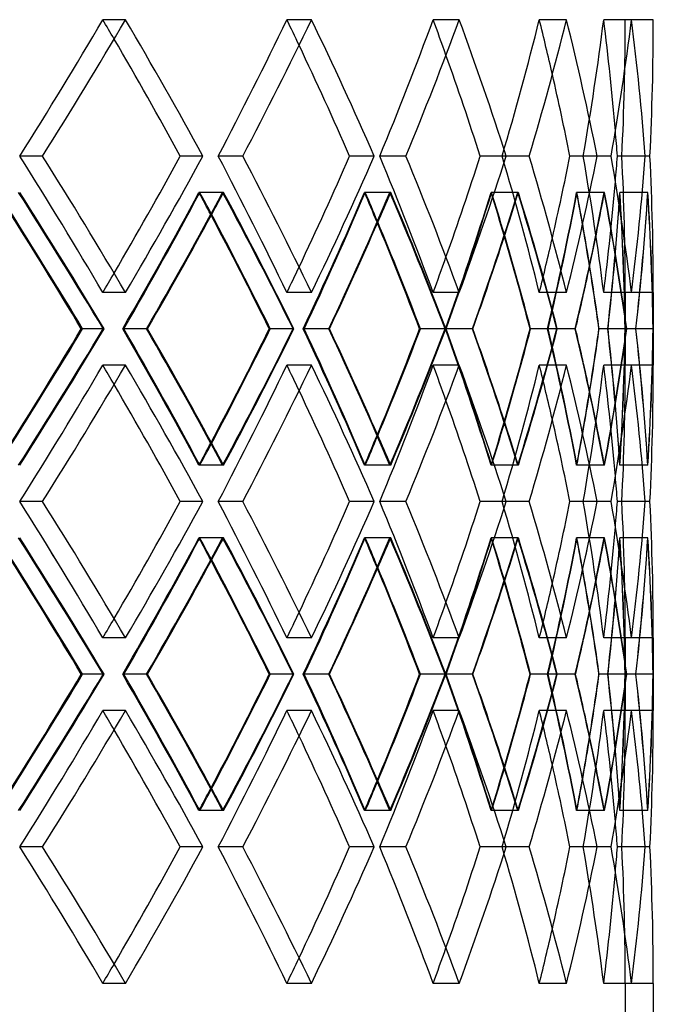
# Model space of a CAD drawing. Header units: millimetres. Extents: x -380 to 380, y -180 to 181.
# Tile 12 of 15: x 190 to 246, y -1 to 87. Entities that reach past the tile are written whole.
import ezdxf

# ---------------------------------------------------------------- set-up
doc = ezdxf.new("R2010")
doc.units = ezdxf.units.MM
doc.layers.add('HIDDEN', color=7, linetype='Continuous')
doc.layers.add('THICK', color=7, linetype='Continuous')

msp = doc.modelspace()

# ---------------------------------------------------------------- linework, layer by layer
at = {"layer": 'HIDDEN'}
for p, q in [((199.22, 86.769), (197.198, 86.769)), ((199.22, 86.769), (197.198, 86.769)), ((215.791, 86.769), (213.6, 86.769)), ((215.791, 86.769), (213.6, 86.769)), ((228.957, 86.769), (226.633, 86.769)), ((228.957, 86.769), (226.633, 86.769)), ((238.514, 86.769), (236.092, 86.769)), ((238.514, 86.769), (236.092, 86.769)), ((244.308, 86.769), (241.828, 86.769)), ((244.308, 86.769), (241.828, 86.769)), ((246.25, 86.769), (243.75, 86.769)), ((191.835, 74.617), (189.81, 74.617)), ((191.835, 74.617), (189.81, 74.617)), ((206.121, 74.617), (204.096, 74.617)), ((209.673, 74.617), (207.48, 74.617)), ((209.673, 74.617), (207.48, 74.617)), ((221.382, 74.617), (219.188, 74.617)), ((224.205, 74.617), (221.878, 74.617)), ((224.205, 74.617), (221.878, 74.617)), ((233.152, 74.617), (230.825, 74.617)), ((235.201, 74.617), (232.776, 74.617)), ((235.201, 74.617), (232.776, 74.617)), ((241.245, 74.617), (238.821, 74.617)), ((242.488, 74.617), (240.004, 74.617)), ((242.488, 74.617), (240.004, 74.617)), ((245.534, 74.617), (243.05, 74.617)), ((245.95, 74.617), (243.447, 74.617)), ((245.95, 74.617), (243.447, 74.617)), ((207.958, 71.386), (205.763, 71.386)), ((207.873, 71.386), (205.847, 71.386)), ((222.847, 71.386), (220.518, 71.386)), ((222.78, 71.386), (220.585, 71.386)), ((234.222, 71.386), (231.796, 71.386)), ((234.173, 71.386), (231.844, 71.386)), ((241.903, 71.386), (239.418, 71.386)), ((241.873, 71.386), (239.447, 71.386)), ((245.769, 71.386), (243.264, 71.386)), ((245.759, 71.386), (243.274, 71.386)), ((199.22, 62.464), (197.198, 62.464)), ((199.22, 62.464), (197.198, 62.464)), ((215.791, 62.464), (213.6, 62.464)), ((215.791, 62.464), (213.6, 62.464)), ((228.957, 62.464), (226.633, 62.464)), ((228.957, 62.464), (226.633, 62.464)), ((238.514, 62.464), (236.092, 62.464)), ((238.514, 62.464), (236.092, 62.464)), ((244.308, 62.464), (241.828, 62.464)), ((244.308, 62.464), (241.828, 62.464)), ((246.25, 62.464), (243.75, 62.464)), ((243.75, 62.464), (243.75, 56.002)), ((197.304, 59.233), (195.281, 59.233)), ((201.103, 59.233), (198.967, 59.233)), ((201.103, 59.233), (199.08, 59.233)), ((214.215, 59.233), (212.024, 59.233)), ((217.329, 59.233), (215.046, 59.233)), ((217.329, 59.233), (215.138, 59.233)), ((227.748, 59.233), (225.424, 59.233)), ((230.127, 59.233), (227.733, 59.233)), ((230.127, 59.233), (227.803, 59.233)), ((237.69, 59.233), (235.268, 59.233)), ((239.297, 59.233), (236.829, 59.233)), ((239.297, 59.233), (236.875, 59.233)), ((243.882, 59.233), (241.402, 59.233)), ((244.706, 59.233), (242.19, 59.233)), ((244.692, 59.233), (242.212, 59.233)), ((246.229, 59.233), (243.729, 59.233)), ((244.692, 59.233), (243.731, 59.233)), ((199.22, 56.002), (197.198, 56.002)), ((199.22, 56.002), (197.198, 56.002)), ((215.791, 56.002), (213.6, 56.002)), ((215.791, 56.002), (213.6, 56.002)), ((228.957, 56.002), (226.633, 56.002)), ((228.957, 56.002), (226.633, 56.002)), ((238.514, 56.002), (236.092, 56.002)), ((238.514, 56.002), (236.092, 56.002)), ((244.308, 56.002), (241.828, 56.002)), ((244.308, 56.002), (241.828, 56.002)), ((246.25, 56.002), (243.75, 56.002)), ((207.958, 47.081), (205.763, 47.081)), ((207.873, 47.081), (205.847, 47.081)), ((222.847, 47.081), (220.518, 47.081)), ((222.78, 47.081), (220.585, 47.081)), ((234.222, 47.081), (231.796, 47.081)), ((234.173, 47.081), (231.844, 47.081)), ((241.903, 47.081), (239.418, 47.081)), ((241.873, 47.081), (239.447, 47.081)), ((245.769, 47.081), (243.264, 47.081)), ((245.759, 47.081), (243.274, 47.081)), ((191.835, 43.85), (189.81, 43.85)), ((191.835, 43.85), (189.81, 43.85)), ((206.121, 43.85), (204.096, 43.85)), ((209.673, 43.85), (207.48, 43.85)), ((209.673, 43.85), (207.48, 43.85)), ((221.382, 43.85), (219.188, 43.85)), ((224.205, 43.85), (221.878, 43.85)), ((224.205, 43.85), (221.878, 43.85)), ((233.152, 43.85), (230.825, 43.85)), ((235.201, 43.85), (232.776, 43.85)), ((235.201, 43.85), (232.776, 43.85)), ((241.245, 43.85), (238.821, 43.85)), ((242.488, 43.85), (240.004, 43.85)), ((242.488, 43.85), (240.004, 43.85)), ((245.534, 43.85), (243.05, 43.85)), ((245.95, 43.85), (243.447, 43.85)), ((245.95, 43.85), (243.447, 43.85)), ((207.958, 40.619), (205.763, 40.619)), ((207.873, 40.619), (205.847, 40.619)), ((222.847, 40.619), (220.518, 40.619)), ((222.78, 40.619), (220.585, 40.619)), ((234.222, 40.619), (231.796, 40.619)), ((234.173, 40.619), (231.844, 40.619)), ((241.903, 40.619), (239.418, 40.619)), ((241.873, 40.619), (239.447, 40.619)), ((245.769, 40.619), (243.264, 40.619)), ((245.759, 40.619), (243.274, 40.619)), ((199.22, 31.698), (197.198, 31.698)), ((199.22, 31.698), (197.198, 31.698)), ((215.791, 31.698), (213.6, 31.698)), ((215.791, 31.698), (213.6, 31.698)), ((228.957, 31.698), (226.633, 31.698)), ((228.957, 31.698), (226.633, 31.698)), ((238.514, 31.698), (236.092, 31.698)), ((238.514, 31.698), (236.092, 31.698)), ((244.308, 31.698), (241.828, 31.698)), ((244.308, 31.698), (241.828, 31.698)), ((246.25, 31.698), (243.75, 31.698)), ((243.75, 31.698), (243.75, 25.236)), ((197.304, 28.467), (195.281, 28.467)), ((201.103, 28.467), (198.967, 28.467)), ((201.103, 28.467), (199.08, 28.467)), ((214.215, 28.467), (212.024, 28.467)), ((217.329, 28.467), (215.046, 28.467)), ((217.329, 28.467), (215.138, 28.467)), ((227.748, 28.467), (225.424, 28.467)), ((230.127, 28.467), (227.733, 28.467)), ((230.127, 28.467), (227.803, 28.467)), ((237.69, 28.467), (235.268, 28.467)), ((239.297, 28.467), (236.829, 28.467)), ((239.297, 28.467), (236.875, 28.467)), ((243.882, 28.467), (241.402, 28.467)), ((244.706, 28.467), (242.19, 28.467)), ((244.692, 28.467), (242.212, 28.467)), ((246.229, 28.467), (243.729, 28.467)), ((244.692, 28.467), (243.731, 28.467)), ((199.22, 25.236), (197.198, 25.236)), ((199.22, 25.236), (197.198, 25.236)), ((215.791, 25.236), (213.6, 25.236)), ((215.791, 25.236), (213.6, 25.236)), ((228.957, 25.236), (226.633, 25.236)), ((228.957, 25.236), (226.633, 25.236)), ((238.514, 25.236), (236.092, 25.236)), ((238.514, 25.236), (236.092, 25.236)), ((244.308, 25.236), (241.828, 25.236)), ((244.308, 25.236), (241.828, 25.236)), ((246.25, 25.236), (243.75, 25.236)), ((207.958, 16.314), (205.763, 16.314)), ((207.873, 16.314), (205.847, 16.314)), ((222.847, 16.314), (220.518, 16.314)), ((222.78, 16.314), (220.585, 16.314)), ((234.222, 16.314), (231.796, 16.314)), ((234.173, 16.314), (231.844, 16.314)), ((241.903, 16.314), (239.418, 16.314)), ((241.873, 16.314), (239.447, 16.314)), ((245.769, 16.314), (243.264, 16.314)), ((245.759, 16.314), (243.274, 16.314)), ((191.835, 13.083), (189.81, 13.083)), ((191.835, 13.083), (189.81, 13.083)), ((206.121, 13.083), (204.096, 13.083)), ((209.673, 13.083), (207.48, 13.083)), ((209.673, 13.083), (207.48, 13.083)), ((221.382, 13.083), (219.188, 13.083)), ((224.205, 13.083), (221.878, 13.083)), ((224.205, 13.083), (221.878, 13.083)), ((233.152, 13.083), (230.825, 13.083)), ((235.201, 13.083), (232.776, 13.083)), ((235.201, 13.083), (232.776, 13.083)), ((241.245, 13.083), (238.821, 13.083)), ((242.488, 13.083), (240.004, 13.083)), ((242.488, 13.083), (240.004, 13.083)), ((245.534, 13.083), (243.05, 13.083)), ((245.95, 13.083), (243.447, 13.083)), ((245.95, 13.083), (243.447, 13.083)), ((199.22, 0.931), (197.198, 0.931)), ((199.22, 0.931), (197.198, 0.931)), ((215.791, 0.931), (213.6, 0.931)), ((215.791, 0.931), (213.6, 0.931)), ((228.957, 0.931), (226.633, 0.931)), ((228.957, 0.931), (226.633, 0.931)), ((238.514, 0.931), (236.092, 0.931)), ((238.514, 0.931), (236.092, 0.931)), ((244.308, 0.931), (241.828, 0.931)), ((244.308, 0.931), (241.828, 0.931)), ((246.25, 0.931), (243.75, 0.931)), ((243.75, 0.931), (243.75, -2.8))]:
    msp.add_line(p, q, dxfattribs=at)
for centre, major_axis, ratio, start_param, end_param in [((0, 86.769), (217.183, 217.183), 0.509525, -1.149433, -1.099557), ((0, 86.769), (-217.183, -217.183), 0.509525, 1.992159, 2.042035), ((0, 86.769), (-217.183, 217.183), 0.509525, -2.049094, -2.042035), ((0, 86.769), (219.41, -219.41), 0.509525, 1.050188, 1.099557), ((0, 86.769), (209.806, 209.806), 0.591398, -1.086601, -1.036726), ((0, 86.769), (-209.806, -209.806), 0.591398, 2.054991, 2.104867), ((0, 86.769), (-209.806, 209.806), 0.591398, -2.114196, -2.104867), ((0, 86.769), (211.958, -211.958), 0.591398, 0.987357, 1.036726), ((0, 86.769), (201.601, 201.601), 0.679599, -1.02377, -0.973894), ((0, 86.769), (-201.601, -201.601), 0.679599, 2.117823, 2.167699), ((0, 86.769), (-201.601, 201.601), 0.679599, -2.180653, -2.167699), ((0, 86.769), (203.669, -203.669), 0.679599, 0.924525, 0.973894), ((0, 86.769), (192.6, 192.6), 0.77568, -0.960938, -0.911062), ((0, 86.769), (-192.6, -192.6), 0.77568, 2.180655, 2.230531), ((0, 86.769), (-192.6, 192.6), 0.77568, -2.250509, -2.230531), ((0, 86.769), (194.576, -194.576), 0.77568, 0.861693, 0.911062), ((0, 86.769), (182.84, 182.84), 0.881619, -0.898106, -0.84823), ((0, 86.769), (-182.84, -182.84), 0.881619, 2.243487, 2.293363), ((0, 86.769), (-182.84, 182.84), 0.881619, -2.334001, -2.293363), ((0, 86.769), (-243.75, 0), 1, 3.091717, 3.141593), ((0, 86.769), (-243.75, 0), 1, 3.091717, 3.141593), ((0, 86.769), (184.715, -184.715), 0.881619, 0.798861, 0.84823), ((0, 62.464), (217.183, -217.183), 0.509525, 1.099557, 1.149433), ((0, 62.464), (-217.183, 217.183), 0.509525, -2.042035, -1.992159), ((0, 62.464), (219.41, 219.41), 0.509525, -1.099557, -1.050188), ((0, 62.464), (209.806, -209.806), 0.591398, 1.036726, 1.086601), ((0, 62.464), (-209.806, 209.806), 0.591398, -2.104867, -2.054991), ((0, 62.464), (211.958, 211.958), 0.591398, -1.036726, -0.987357), ((0, 62.464), (201.601, -201.601), 0.679599, 0.973894, 1.02377), ((0, 62.464), (-201.601, 201.601), 0.679599, -2.167699, -2.117823), ((0, 62.464), (203.669, 203.669), 0.679599, -0.973894, -0.924525), ((0, 62.464), (192.6, -192.6), 0.77568, 0.911062, 0.960938), ((0, 62.464), (-192.6, 192.6), 0.77568, -2.230531, -2.180655), ((0, 62.464), (194.576, 194.576), 0.77568, -0.911062, -0.861693), ((0, 62.464), (182.84, -182.84), 0.881619, 0.84823, 0.898106), ((0, 62.464), (-182.84, 182.84), 0.881619, -2.293363, -2.243487), ((0, 62.464), (243.75, 0), 1, 0, 0.049876), ((0, 62.464), (243.75, 0), 1, 0, 0.049876), ((0, 62.464), (184.715, 184.715), 0.881619, -0.84823, -0.798861), ((0, 62.464), (-182.84, -182.84), 0.881619, 2.293363, 2.334001), ((0, 56.002), (219.41, -219.41), 0.509525, 1.112679, 1.162069), ((0, 86.769), (209.806, 209.806), 0.591398, -1.149933, -1.099879), ((0, 56.002), (-217.183, -217.183), 0.509525, 2.055292, 2.105188), ((0, 56.002), (209.806, -209.806), 0.591398, 1.091803, 1.099879), ((0, 86.769), (-217.183, 217.183), 0.509525, -2.112949, -2.105188), ((0, 86.769), (211.958, 211.958), 0.591398, -1.107557, -1.099237), ((0, 56.002), (211.958, -211.958), 0.591398, 1.049847, 1.099237), ((0, 86.769), (201.601, 201.601), 0.679599, -1.087102, -1.037047), ((0, 56.002), (-209.806, -209.806), 0.591398, 2.118123, 2.16802), ((0, 56.002), (201.601, -201.601), 0.679599, 1.026157, 1.037047), ((0, 86.769), (-209.806, 209.806), 0.591398, -2.1786, -2.16802), ((0, 86.769), (203.669, 203.669), 0.679599, -1.047516, -1.036405), ((0, 56.002), (203.669, -203.669), 0.679599, 0.987015, 1.036405), ((0, 86.769), (192.6, 192.6), 0.77568, -1.02427, -0.974215), ((0, 56.002), (-201.601, -201.601), 0.679599, 2.180955, 2.230852), ((0, 56.002), (192.6, -192.6), 0.77568, 0.958446, 0.974215), ((0, 86.769), (-201.601, 201.601), 0.679599, -2.246323, -2.230852), ((0, 86.769), (194.576, 194.576), 0.77568, -0.989525, -0.973573), ((0, 56.002), (194.576, -194.576), 0.77568, 0.924184, 0.973573), ((0, 86.769), (182.84, 182.84), 0.881619, -0.961438, -0.911383), ((0, 56.002), (-192.6, -192.6), 0.77568, 2.243787, 2.293684), ((0, 56.002), (182.84, -182.84), 0.881619, 0.884534, 0.911383), ((0, 86.769), (-192.6, 192.6), 0.77568, -2.320283, -2.293684), ((0, 86.769), (184.715, 184.715), 0.881619, -0.937703, -0.910741), ((0, 56.002), (184.715, -184.715), 0.881619, 0.861352, 0.910741), ((0, 86.769), (-243.75, 0), 1, 3.028385, 3.07844), ((0, 56.002), (-182.84, -182.84), 0.881619, 2.306619, 2.356516), ((0, 56.002), (-243.75, 0), 1, -3.128336, -3.07844), ((0, 86.769), (-182.84, 182.84), 0.881619, -2.406571, -2.356516), ((0, 86.769), (0, 246.25), 1, -1.68285, -1.633307), ((0, 56.002), (0, -246.25), 1, 1.583918, 1.633307), ((0, 62.464), (-192.6, -192.6), 0.77568, 2.230531, 2.250509), ((0, 62.464), (-201.601, -201.601), 0.679599, 2.167699, 2.180653), ((0, 62.464), (-217.183, -217.183), 0.509525, 2.042035, 2.049094), ((0, 62.464), (-209.806, -209.806), 0.591398, 2.104867, 2.114196), ((0, 62.464), (219.41, 219.41), 0.509525, -1.162069, -1.112679), ((0, 31.698), (209.806, -209.806), 0.591398, 1.099879, 1.149933), ((0, 62.464), (-217.183, 217.183), 0.509525, -2.105188, -2.055292), ((0, 62.464), (211.958, 211.958), 0.591398, -1.099237, -1.049847), ((0, 31.698), (201.601, -201.601), 0.679599, 1.037047, 1.087102), ((0, 62.464), (-209.806, 209.806), 0.591398, -2.16802, -2.118123), ((0, 62.464), (203.669, 203.669), 0.679599, -1.036405, -0.987015), ((0, 31.698), (192.6, -192.6), 0.77568, 0.974215, 1.02427), ((0, 62.464), (-201.601, 201.601), 0.679599, -2.230852, -2.180955), ((0, 62.464), (194.576, 194.576), 0.77568, -0.973573, -0.924184), ((0, 31.698), (182.84, -182.84), 0.881619, 0.911383, 0.961438), ((0, 62.464), (-192.6, 192.6), 0.77568, -2.293684, -2.243787), ((0, 62.464), (184.715, 184.715), 0.881619, -0.910741, -0.861352), ((0, 31.698), (243.75, 0), 1, 0.063153, 0.113208), ((0, 62.464), (-182.84, 182.84), 0.881619, -2.356516, -2.306619), ((0, 62.464), (243.75, 0), 1, -0.063153, -0.013256), ((0, 31.698), (-182.84, -182.84), 0.881619, 2.356516, 2.406571), ((0, 31.698), (0, -246.25), 1, 1.633307, 1.68285), ((0, 62.464), (0, 246.25), 1, -1.633307, -1.583918), ((0, 56.002), (217.183, 217.183), 0.509525, -1.149433, -1.099557), ((0, 56.002), (-217.183, -217.183), 0.509525, 1.992159, 2.042035), ((0, 56.002), (-217.183, 217.183), 0.509525, -2.049094, -2.042035), ((0, 56.002), (219.41, -219.41), 0.509525, 1.050188, 1.099557), ((0, 56.002), (209.806, 209.806), 0.591398, -1.086601, -1.036726), ((0, 56.002), (-209.806, -209.806), 0.591398, 2.054991, 2.104867), ((0, 56.002), (-209.806, 209.806), 0.591398, -2.114196, -2.104867), ((0, 56.002), (211.958, -211.958), 0.591398, 0.987357, 1.036726), ((0, 56.002), (201.601, 201.601), 0.679599, -1.02377, -0.973894), ((0, 56.002), (-201.601, -201.601), 0.679599, 2.117823, 2.167699), ((0, 56.002), (-201.601, 201.601), 0.679599, -2.180653, -2.167699), ((0, 56.002), (203.669, -203.669), 0.679599, 0.924525, 0.973894), ((0, 56.002), (192.6, 192.6), 0.77568, -0.960938, -0.911062), ((0, 56.002), (-192.6, -192.6), 0.77568, 2.180655, 2.230531), ((0, 56.002), (-192.6, 192.6), 0.77568, -2.250509, -2.230531), ((0, 56.002), (194.576, -194.576), 0.77568, 0.861693, 0.911062), ((0, 56.002), (182.84, 182.84), 0.881619, -0.898106, -0.84823), ((0, 56.002), (-182.84, -182.84), 0.881619, 2.243487, 2.293363), ((0, 56.002), (-182.84, 182.84), 0.881619, -2.334001, -2.293363), ((0, 56.002), (-243.75, 0), 1, 3.091717, 3.141593), ((0, 56.002), (-243.75, 0), 1, 3.091717, 3.141593), ((0, 56.002), (184.715, -184.715), 0.881619, 0.798861, 0.84823), ((0, 62.464), (182.84, 182.84), 0.881619, -0.911383, -0.884534), ((0, 31.698), (-192.6, -192.6), 0.77568, 2.293684, 2.320283), ((0, 31.698), (184.715, -184.715), 0.881619, 0.910741, 0.937703), ((0, 62.464), (192.6, 192.6), 0.77568, -0.974215, -0.958446), ((0, 31.698), (194.576, -194.576), 0.77568, 0.973573, 0.989525), ((0, 31.698), (-201.601, -201.601), 0.679599, 2.230852, 2.246323), ((0, 31.698), (211.958, -211.958), 0.591398, 1.099237, 1.107557), ((0, 62.464), (201.601, 201.601), 0.679599, -1.037047, -1.026157), ((0, 31.698), (-209.806, -209.806), 0.591398, 2.16802, 2.1786), ((0, 31.698), (203.669, -203.669), 0.679599, 1.036405, 1.047516), ((0, 62.464), (209.806, 209.806), 0.591398, -1.099879, -1.091803), ((0, 31.698), (-217.183, -217.183), 0.509525, 2.105188, 2.112949), ((0, 31.698), (217.183, -217.183), 0.509525, 1.099557, 1.149433), ((0, 31.698), (-217.183, 217.183), 0.509525, -2.042035, -1.992159), ((0, 31.698), (219.41, 219.41), 0.509525, -1.099557, -1.050188), ((0, 31.698), (209.806, -209.806), 0.591398, 1.036726, 1.086601), ((0, 31.698), (-209.806, 209.806), 0.591398, -2.104867, -2.054991), ((0, 31.698), (211.958, 211.958), 0.591398, -1.036726, -0.987357), ((0, 31.698), (201.601, -201.601), 0.679599, 0.973894, 1.02377), ((0, 31.698), (-201.601, 201.601), 0.679599, -2.167699, -2.117823), ((0, 31.698), (203.669, 203.669), 0.679599, -0.973894, -0.924525), ((0, 31.698), (192.6, -192.6), 0.77568, 0.911062, 0.960938), ((0, 31.698), (-192.6, 192.6), 0.77568, -2.230531, -2.180655), ((0, 31.698), (194.576, 194.576), 0.77568, -0.911062, -0.861693), ((0, 31.698), (182.84, -182.84), 0.881619, 0.84823, 0.898106), ((0, 31.698), (-182.84, 182.84), 0.881619, -2.293363, -2.243487), ((0, 31.698), (243.75, 0), 1, 0, 0.049876), ((0, 31.698), (243.75, 0), 1, 0, 0.049876), ((0, 31.698), (184.715, 184.715), 0.881619, -0.84823, -0.798861), ((0, 31.698), (-182.84, -182.84), 0.881619, 2.293363, 2.334001), ((0, 25.236), (219.41, -219.41), 0.509525, 1.112679, 1.162069), ((0, 56.002), (209.806, 209.806), 0.591398, -1.149933, -1.099879), ((0, 25.236), (-217.183, -217.183), 0.509525, 2.055292, 2.105188), ((0, 25.236), (209.806, -209.806), 0.591398, 1.091803, 1.099879), ((0, 56.002), (-217.183, 217.183), 0.509525, -2.112949, -2.105188), ((0, 56.002), (211.958, 211.958), 0.591398, -1.107557, -1.099237), ((0, 25.236), (211.958, -211.958), 0.591398, 1.049847, 1.099237), ((0, 56.002), (201.601, 201.601), 0.679599, -1.087102, -1.037047), ((0, 25.236), (-209.806, -209.806), 0.591398, 2.118123, 2.16802), ((0, 25.236), (201.601, -201.601), 0.679599, 1.026157, 1.037047), ((0, 56.002), (-209.806, 209.806), 0.591398, -2.1786, -2.16802), ((0, 56.002), (203.669, 203.669), 0.679599, -1.047516, -1.036405), ((0, 25.236), (203.669, -203.669), 0.679599, 0.987015, 1.036405), ((0, 56.002), (192.6, 192.6), 0.77568, -1.02427, -0.974215), ((0, 25.236), (-201.601, -201.601), 0.679599, 2.180955, 2.230852), ((0, 25.236), (192.6, -192.6), 0.77568, 0.958446, 0.974215), ((0, 56.002), (-201.601, 201.601), 0.679599, -2.246323, -2.230852), ((0, 56.002), (194.576, 194.576), 0.77568, -0.989525, -0.973573), ((0, 25.236), (194.576, -194.576), 0.77568, 0.924184, 0.973573), ((0, 56.002), (182.84, 182.84), 0.881619, -0.961438, -0.911383), ((0, 25.236), (-192.6, -192.6), 0.77568, 2.243787, 2.293684), ((0, 25.236), (182.84, -182.84), 0.881619, 0.884534, 0.911383), ((0, 56.002), (-192.6, 192.6), 0.77568, -2.320283, -2.293684), ((0, 56.002), (184.715, 184.715), 0.881619, -0.937703, -0.910741), ((0, 25.236), (184.715, -184.715), 0.881619, 0.861352, 0.910741), ((0, 56.002), (-243.75, 0), 1, 3.028385, 3.07844), ((0, 25.236), (-182.84, -182.84), 0.881619, 2.306619, 2.356516), ((0, 25.236), (-243.75, 0), 1, -3.128336, -3.07844), ((0, 56.002), (-182.84, 182.84), 0.881619, -2.406571, -2.356516), ((0, 56.002), (0, 246.25), 1, -1.68285, -1.633307), ((0, 25.236), (0, -246.25), 1, 1.583918, 1.633307), ((0, 31.698), (-192.6, -192.6), 0.77568, 2.230531, 2.250509), ((0, 31.698), (-201.601, -201.601), 0.679599, 2.167699, 2.180653), ((0, 31.698), (-217.183, -217.183), 0.509525, 2.042035, 2.049094), ((0, 31.698), (-209.806, -209.806), 0.591398, 2.104867, 2.114196), ((0, 31.698), (219.41, 219.41), 0.509525, -1.162069, -1.112679), ((0, 0.931), (209.806, -209.806), 0.591398, 1.099879, 1.149933), ((0, 31.698), (-217.183, 217.183), 0.509525, -2.105188, -2.055292), ((0, 31.698), (211.958, 211.958), 0.591398, -1.099237, -1.049847), ((0, 0.931), (201.601, -201.601), 0.679599, 1.037047, 1.087102), ((0, 31.698), (-209.806, 209.806), 0.591398, -2.16802, -2.118123), ((0, 31.698), (203.669, 203.669), 0.679599, -1.036405, -0.987015), ((0, 0.931), (192.6, -192.6), 0.77568, 0.974215, 1.02427), ((0, 31.698), (-201.601, 201.601), 0.679599, -2.230852, -2.180955), ((0, 31.698), (194.576, 194.576), 0.77568, -0.973573, -0.924184), ((0, 0.931), (182.84, -182.84), 0.881619, 0.911383, 0.961438), ((0, 31.698), (-192.6, 192.6), 0.77568, -2.293684, -2.243787), ((0, 31.698), (184.715, 184.715), 0.881619, -0.910741, -0.861352), ((0, 0.931), (243.75, 0), 1, 0.063153, 0.113208), ((0, 31.698), (-182.84, 182.84), 0.881619, -2.356516, -2.306619), ((0, 31.698), (243.75, 0), 1, -0.063153, -0.013256), ((0, 0.931), (-182.84, -182.84), 0.881619, 2.356516, 2.406571), ((0, 0.931), (0, -246.25), 1, 1.633307, 1.68285), ((0, 31.698), (0, 246.25), 1, -1.633307, -1.583918), ((0, 25.236), (217.183, 217.183), 0.509525, -1.149433, -1.099557), ((0, 25.236), (-217.183, -217.183), 0.509525, 1.992159, 2.042035), ((0, 25.236), (-217.183, 217.183), 0.509525, -2.049094, -2.042035), ((0, 25.236), (219.41, -219.41), 0.509525, 1.050188, 1.099557), ((0, 25.236), (209.806, 209.806), 0.591398, -1.086601, -1.036726), ((0, 25.236), (-209.806, -209.806), 0.591398, 2.054991, 2.104867), ((0, 25.236), (-209.806, 209.806), 0.591398, -2.114196, -2.104867), ((0, 25.236), (211.958, -211.958), 0.591398, 0.987357, 1.036726), ((0, 25.236), (201.601, 201.601), 0.679599, -1.02377, -0.973894), ((0, 25.236), (-201.601, -201.601), 0.679599, 2.117823, 2.167699), ((0, 25.236), (-201.601, 201.601), 0.679599, -2.180653, -2.167699), ((0, 25.236), (203.669, -203.669), 0.679599, 0.924525, 0.973894), ((0, 25.236), (192.6, 192.6), 0.77568, -0.960938, -0.911062), ((0, 25.236), (-192.6, -192.6), 0.77568, 2.180655, 2.230531), ((0, 25.236), (-192.6, 192.6), 0.77568, -2.250509, -2.230531), ((0, 25.236), (194.576, -194.576), 0.77568, 0.861693, 0.911062), ((0, 25.236), (182.84, 182.84), 0.881619, -0.898106, -0.84823), ((0, 25.236), (-182.84, -182.84), 0.881619, 2.243487, 2.293363), ((0, 25.236), (-182.84, 182.84), 0.881619, -2.334001, -2.293363), ((0, 25.236), (-243.75, 0), 1, 3.091717, 3.141593), ((0, 25.236), (-243.75, 0), 1, 3.091717, 3.141593), ((0, 25.236), (184.715, -184.715), 0.881619, 0.798861, 0.84823), ((0, 31.698), (182.84, 182.84), 0.881619, -0.911383, -0.884534), ((0, 0.931), (184.715, -184.715), 0.881619, 0.910741, 0.937703), ((0, 0.931), (-192.6, -192.6), 0.77568, 2.293684, 2.320283), ((0, 0.931), (194.576, -194.576), 0.77568, 0.973573, 0.989525), ((0, 31.698), (192.6, 192.6), 0.77568, -0.974215, -0.958446), ((0, 0.931), (-201.601, -201.601), 0.679599, 2.230852, 2.246323), ((0, 31.698), (201.601, 201.601), 0.679599, -1.037047, -1.026157), ((0, 0.931), (-209.806, -209.806), 0.591398, 2.16802, 2.1786), ((0, 0.931), (203.669, -203.669), 0.679599, 1.036405, 1.047516), ((0, 31.698), (209.806, 209.806), 0.591398, -1.099879, -1.091803), ((0, 0.931), (-217.183, -217.183), 0.509525, 2.105188, 2.112949), ((0, 0.931), (211.958, -211.958), 0.591398, 1.099237, 1.107557), ((0, 0.931), (217.183, -217.183), 0.509525, 1.099557, 1.149433), ((0, 0.931), (-217.183, 217.183), 0.509525, -2.042035, -1.992159), ((0, 0.931), (219.41, 219.41), 0.509525, -1.099557, -1.050188), ((0, 0.931), (209.806, -209.806), 0.591398, 1.036726, 1.086601), ((0, 0.931), (-209.806, 209.806), 0.591398, -2.104867, -2.054991), ((0, 0.931), (211.958, 211.958), 0.591398, -1.036726, -0.987357), ((0, 0.931), (201.601, -201.601), 0.679599, 0.973894, 1.02377), ((0, 0.931), (-201.601, 201.601), 0.679599, -2.167699, -2.117823), ((0, 0.931), (203.669, 203.669), 0.679599, -0.973894, -0.924525), ((0, 0.931), (192.6, -192.6), 0.77568, 0.911062, 0.960938), ((0, 0.931), (-192.6, 192.6), 0.77568, -2.230531, -2.180655), ((0, 0.931), (194.576, 194.576), 0.77568, -0.911062, -0.861693), ((0, 0.931), (182.84, -182.84), 0.881619, 0.84823, 0.898106), ((0, 0.931), (-182.84, 182.84), 0.881619, -2.293363, -2.243487), ((0, 0.931), (243.75, 0), 1, 0, 0.049876), ((0, 0.931), (243.75, 0), 1, 0, 0.049876), ((0, 0.931), (184.715, 184.715), 0.881619, -0.84823, -0.798861), ((0, 0.931), (-182.84, -182.84), 0.881619, 2.293363, 2.334001), ((0, 0.931), (-192.6, -192.6), 0.77568, 2.230531, 2.250509), ((0, 0.931), (-201.601, -201.601), 0.679599, 2.167699, 2.180653), ((0, 0.931), (-217.183, -217.183), 0.509525, 2.042035, 2.049094), ((0, 0.931), (-209.806, -209.806), 0.591398, 2.104867, 2.114196)]:
    msp.add_ellipse(centre, major_axis=major_axis, ratio=ratio, start_param=start_param, end_param=end_param, dxfattribs=at)
at = {"layer": 'THICK'}
for p, q in [((206.121, 74.617), (204.096, 74.617)), ((221.382, 74.617), (219.188, 74.617)), ((233.152, 74.617), (230.825, 74.617)), ((241.245, 74.617), (238.821, 74.617)), ((245.534, 74.617), (243.05, 74.617)), ((246.25, 62.464), (246.25, 56.002)), ((197.232, 59.233), (195.398, 59.233)), ((201.172, 59.233), (201.103, 59.233)), ((214.156, 59.233), (212.121, 59.233)), ((217.385, 59.233), (217.329, 59.233)), ((227.703, 59.233), (225.498, 59.233)), ((230.17, 59.233), (230.127, 59.233)), ((237.658, 59.233), (235.319, 59.233)), ((239.325, 59.233), (239.297, 59.233)), ((243.866, 59.233), (241.429, 59.233)), ((246.227, 59.233), (244.692, 59.233)), ((206.121, 43.85), (204.096, 43.85)), ((221.382, 43.85), (219.188, 43.85)), ((233.152, 43.85), (230.825, 43.85)), ((241.245, 43.85), (238.821, 43.85)), ((245.534, 43.85), (243.05, 43.85)), ((246.25, 31.698), (246.25, 25.236)), ((197.232, 28.467), (195.398, 28.467)), ((201.172, 28.467), (201.103, 28.467)), ((214.156, 28.467), (212.121, 28.467)), ((217.385, 28.467), (217.329, 28.467)), ((227.703, 28.467), (225.498, 28.467)), ((230.17, 28.467), (230.127, 28.467)), ((237.658, 28.467), (235.319, 28.467)), ((239.325, 28.467), (239.297, 28.467)), ((243.866, 28.467), (241.429, 28.467)), ((246.227, 28.467), (244.692, 28.467)), ((206.121, 13.083), (204.096, 13.083)), ((221.382, 13.083), (219.188, 13.083)), ((233.152, 13.083), (230.825, 13.083)), ((241.245, 13.083), (238.821, 13.083)), ((245.534, 13.083), (243.05, 13.083)), ((246.25, 0.931), (246.25, -7.8))]:
    msp.add_line(p, q, dxfattribs=at)
for centre, major_axis, ratio, start_param, end_param in [((0, 86.769), (-219.41, -219.41), 0.509525, 1.992666, 2.042035), ((0, 86.769), (-219.41, 219.41), 0.509525, -2.091404, -2.042035), ((0, 86.769), (-211.958, -211.958), 0.591398, 2.055498, 2.104867), ((0, 86.769), (-211.958, 211.958), 0.591398, -2.154236, -2.104867), ((0, 86.769), (-203.669, -203.669), 0.679599, 2.11833, 2.167699), ((0, 86.769), (-203.669, 203.669), 0.679599, -2.217068, -2.167699), ((0, 86.769), (-194.576, -194.576), 0.77568, 2.181162, 2.230531), ((0, 86.769), (-194.576, 194.576), 0.77568, -2.2799, -2.230531), ((0, 86.769), (-184.715, -184.715), 0.881619, 2.243994, 2.293363), ((0, 86.769), (-184.715, 184.715), 0.881619, -2.342732, -2.293363), ((0, 86.769), (0, -246.25), 1, 1.521427, 1.570796), ((0, 86.769), (0, 246.25), 1, -1.620165, -1.570796), ((0, 86.769), (-217.183, 217.183), 0.509525, -2.091911, -2.049094), ((0, 86.769), (-209.806, 209.806), 0.591398, -2.154743, -2.114196), ((0, 86.769), (-201.601, 201.601), 0.679599, -2.217575, -2.180653), ((0, 86.769), (-192.6, 192.6), 0.77568, -2.280407, -2.250509), ((0, 86.769), (-182.84, 182.84), 0.881619, -2.343238, -2.334001), ((0, 62.464), (-219.41, 219.41), 0.509525, -2.042035, -1.992666), ((0, 62.464), (-217.183, -217.183), 0.509525, 2.049094, 2.091911), ((0, 62.464), (-219.41, -219.41), 0.509525, 2.042035, 2.091404), ((0, 62.464), (-211.958, 211.958), 0.591398, -2.104867, -2.055498), ((0, 62.464), (-209.806, -209.806), 0.591398, 2.114196, 2.154743), ((0, 62.464), (-211.958, -211.958), 0.591398, 2.104867, 2.154236), ((0, 62.464), (-203.669, 203.669), 0.679599, -2.167699, -2.11833), ((0, 62.464), (-201.601, -201.601), 0.679599, 2.180653, 2.217575), ((0, 62.464), (-203.669, -203.669), 0.679599, 2.167699, 2.217068), ((0, 62.464), (-194.576, 194.576), 0.77568, -2.230531, -2.181162), ((0, 62.464), (-192.6, -192.6), 0.77568, 2.250509, 2.280407), ((0, 62.464), (-194.576, -194.576), 0.77568, 2.230531, 2.2799), ((0, 62.464), (-184.715, 184.715), 0.881619, -2.293363, -2.243994), ((0, 62.464), (-182.84, -182.84), 0.881619, 2.334001, 2.343238), ((0, 62.464), (-184.715, -184.715), 0.881619, 2.293363, 2.342732), ((0, 62.464), (0, 246.25), 1, -1.570796, -1.521427), ((0, 62.464), (0, -246.25), 1, 1.570796, 1.620165), ((0, 86.769), (-225.997, 225.997), 0.432739, -2.091257, -2.041714), ((0, 56.002), (-219.41, -219.41), 0.509525, 2.055157, 2.104546), ((0, 86.769), (-219.41, 219.41), 0.509525, -2.154089, -2.104546), ((0, 56.002), (-211.958, -211.958), 0.591398, 2.117989, 2.167378), ((0, 86.769), (-211.958, 211.958), 0.591398, -2.216921, -2.167378), ((0, 56.002), (-203.669, -203.669), 0.679599, 2.180821, 2.23021), ((0, 86.769), (-203.669, 203.669), 0.679599, -2.279753, -2.23021), ((0, 56.002), (-194.576, -194.576), 0.77568, 2.243653, 2.293042), ((0, 86.769), (-194.576, 194.576), 0.77568, -2.342585, -2.293042), ((0, 56.002), (-184.715, -184.715), 0.881619, 2.306484, 2.355874), ((0, 86.769), (-184.715, 184.715), 0.881619, -2.405416, -2.355874), ((0, 56.002), (217.183, -217.183), 0.509525, 1.112814, 1.156515), ((0, 86.769), (-223.703, 223.703), 0.432739, -2.092411, -2.048234), ((0, 86.769), (211.958, 211.958), 0.591398, -1.148779, -1.107557), ((0, 56.002), (209.806, -209.806), 0.591398, 1.049982, 1.091803), ((0, 86.769), (-217.183, 217.183), 0.509525, -2.155243, -2.112949), ((0, 86.769), (203.669, 203.669), 0.679599, -1.085947, -1.047516), ((0, 56.002), (201.601, -201.601), 0.679599, 0.98715, 1.026157), ((0, 86.769), (-209.806, 209.806), 0.591398, -2.218075, -2.1786), ((0, 56.002), (192.6, -192.6), 0.77568, 0.924318, 0.958446), ((0, 86.769), (-201.601, 201.601), 0.679599, -2.280907, -2.246323), ((0, 86.769), (194.576, 194.576), 0.77568, -1.023116, -0.989525), ((0, 86.769), (-192.6, 192.6), 0.77568, -2.343739, -2.320283), ((0, 86.769), (184.715, 184.715), 0.881619, -0.960284, -0.937703), ((0, 56.002), (182.84, -182.84), 0.881619, 0.861486, 0.884534), ((0, 62.464), (217.183, 217.183), 0.509525, -1.156515, -1.112814), ((0, 31.698), (-223.703, -223.703), 0.432739, 2.048234, 2.092411), ((0, 31.698), (-225.997, -225.997), 0.432739, 2.041714, 2.091257), ((0, 62.464), (-219.41, 219.41), 0.509525, -2.104546, -2.055157), ((0, 31.698), (211.958, -211.958), 0.591398, 1.107557, 1.148779), ((0, 62.464), (209.806, 209.806), 0.591398, -1.091803, -1.049982), ((0, 31.698), (-217.183, -217.183), 0.509525, 2.112949, 2.155243), ((0, 31.698), (-219.41, -219.41), 0.509525, 2.104546, 2.154089), ((0, 62.464), (-211.958, 211.958), 0.591398, -2.167378, -2.117989), ((0, 31.698), (203.669, -203.669), 0.679599, 1.047516, 1.085947), ((0, 62.464), (201.601, 201.601), 0.679599, -1.026157, -0.98715), ((0, 31.698), (-209.806, -209.806), 0.591398, 2.1786, 2.218075), ((0, 31.698), (-211.958, -211.958), 0.591398, 2.167378, 2.216921), ((0, 62.464), (-203.669, 203.669), 0.679599, -2.23021, -2.180821), ((0, 31.698), (194.576, -194.576), 0.77568, 0.989525, 1.023116), ((0, 62.464), (192.6, 192.6), 0.77568, -0.958446, -0.924318), ((0, 31.698), (-201.601, -201.601), 0.679599, 2.246323, 2.280907), ((0, 31.698), (-203.669, -203.669), 0.679599, 2.23021, 2.279753), ((0, 62.464), (-194.576, 194.576), 0.77568, -2.293042, -2.243653), ((0, 31.698), (184.715, -184.715), 0.881619, 0.937703, 0.960284), ((0, 62.464), (182.84, 182.84), 0.881619, -0.884534, -0.861486), ((0, 31.698), (-192.6, -192.6), 0.77568, 2.320283, 2.343739), ((0, 31.698), (-194.576, -194.576), 0.77568, 2.293042, 2.342585), ((0, 62.464), (-184.715, 184.715), 0.881619, -2.355874, -2.306484), ((0, 31.698), (-184.715, -184.715), 0.881619, 2.355874, 2.405416), ((0, 56.002), (-219.41, -219.41), 0.509525, 1.992666, 2.042035), ((0, 56.002), (-219.41, 219.41), 0.509525, -2.091404, -2.042035), ((0, 56.002), (-211.958, -211.958), 0.591398, 2.055498, 2.104867), ((0, 56.002), (-211.958, 211.958), 0.591398, -2.154236, -2.104867), ((0, 56.002), (-203.669, -203.669), 0.679599, 2.11833, 2.167699), ((0, 56.002), (-203.669, 203.669), 0.679599, -2.217068, -2.167699), ((0, 56.002), (-194.576, -194.576), 0.77568, 2.181162, 2.230531), ((0, 56.002), (-194.576, 194.576), 0.77568, -2.2799, -2.230531), ((0, 56.002), (-184.715, -184.715), 0.881619, 2.243994, 2.293363), ((0, 56.002), (-184.715, 184.715), 0.881619, -2.342732, -2.293363), ((0, 56.002), (0, -246.25), 1, 1.521427, 1.570796), ((0, 56.002), (0, 246.25), 1, -1.620165, -1.570796), ((0, 56.002), (-217.183, 217.183), 0.509525, -2.091911, -2.049094), ((0, 56.002), (-209.806, 209.806), 0.591398, -2.154743, -2.114196), ((0, 56.002), (-201.601, 201.601), 0.679599, -2.217575, -2.180653), ((0, 56.002), (-192.6, 192.6), 0.77568, -2.280407, -2.250509), ((0, 56.002), (-182.84, 182.84), 0.881619, -2.343238, -2.334001), ((0, 31.698), (-219.41, 219.41), 0.509525, -2.042035, -1.992666), ((0, 31.698), (-217.183, -217.183), 0.509525, 2.049094, 2.091911), ((0, 31.698), (-219.41, -219.41), 0.509525, 2.042035, 2.091404), ((0, 31.698), (-211.958, 211.958), 0.591398, -2.104867, -2.055498), ((0, 31.698), (-209.806, -209.806), 0.591398, 2.114196, 2.154743), ((0, 31.698), (-211.958, -211.958), 0.591398, 2.104867, 2.154236), ((0, 31.698), (-203.669, 203.669), 0.679599, -2.167699, -2.11833), ((0, 31.698), (-201.601, -201.601), 0.679599, 2.180653, 2.217575), ((0, 31.698), (-203.669, -203.669), 0.679599, 2.167699, 2.217068), ((0, 31.698), (-194.576, 194.576), 0.77568, -2.230531, -2.181162), ((0, 31.698), (-192.6, -192.6), 0.77568, 2.250509, 2.280407), ((0, 31.698), (-194.576, -194.576), 0.77568, 2.230531, 2.2799), ((0, 31.698), (-184.715, 184.715), 0.881619, -2.293363, -2.243994), ((0, 31.698), (-182.84, -182.84), 0.881619, 2.334001, 2.343238), ((0, 31.698), (-184.715, -184.715), 0.881619, 2.293363, 2.342732), ((0, 31.698), (0, 246.25), 1, -1.570796, -1.521427), ((0, 31.698), (0, -246.25), 1, 1.570796, 1.620165), ((0, 56.002), (-225.997, 225.997), 0.432739, -2.091257, -2.041714), ((0, 25.236), (-219.41, -219.41), 0.509525, 2.055157, 2.104546), ((0, 56.002), (-219.41, 219.41), 0.509525, -2.154089, -2.104546), ((0, 25.236), (-211.958, -211.958), 0.591398, 2.117989, 2.167378), ((0, 56.002), (-211.958, 211.958), 0.591398, -2.216921, -2.167378), ((0, 25.236), (-203.669, -203.669), 0.679599, 2.180821, 2.23021), ((0, 56.002), (-203.669, 203.669), 0.679599, -2.279753, -2.23021), ((0, 25.236), (-194.576, -194.576), 0.77568, 2.243653, 2.293042), ((0, 56.002), (-194.576, 194.576), 0.77568, -2.342585, -2.293042), ((0, 25.236), (-184.715, -184.715), 0.881619, 2.306484, 2.355874), ((0, 56.002), (-184.715, 184.715), 0.881619, -2.405416, -2.355874), ((0, 25.236), (217.183, -217.183), 0.509525, 1.112814, 1.156515), ((0, 56.002), (-223.703, 223.703), 0.432739, -2.092411, -2.048234), ((0, 25.236), (209.806, -209.806), 0.591398, 1.049982, 1.091803), ((0, 56.002), (-217.183, 217.183), 0.509525, -2.155243, -2.112949), ((0, 56.002), (211.958, 211.958), 0.591398, -1.148779, -1.107557), ((0, 56.002), (203.669, 203.669), 0.679599, -1.085947, -1.047516), ((0, 25.236), (201.601, -201.601), 0.679599, 0.98715, 1.026157), ((0, 56.002), (-209.806, 209.806), 0.591398, -2.218075, -2.1786), ((0, 56.002), (-201.601, 201.601), 0.679599, -2.280907, -2.246323), ((0, 56.002), (194.576, 194.576), 0.77568, -1.023116, -0.989525), ((0, 25.236), (192.6, -192.6), 0.77568, 0.924318, 0.958446), ((0, 56.002), (184.715, 184.715), 0.881619, -0.960284, -0.937703), ((0, 25.236), (182.84, -182.84), 0.881619, 0.861486, 0.884534), ((0, 56.002), (-192.6, 192.6), 0.77568, -2.343739, -2.320283), ((0, 31.698), (217.183, 217.183), 0.509525, -1.156515, -1.112814), ((0, 0.931), (-223.703, -223.703), 0.432739, 2.048234, 2.092411), ((0, 0.931), (-225.997, -225.997), 0.432739, 2.041714, 2.091257), ((0, 31.698), (-219.41, 219.41), 0.509525, -2.104546, -2.055157), ((0, 0.931), (211.958, -211.958), 0.591398, 1.107557, 1.148779), ((0, 31.698), (209.806, 209.806), 0.591398, -1.091803, -1.049982), ((0, 0.931), (-217.183, -217.183), 0.509525, 2.112949, 2.155243), ((0, 0.931), (-219.41, -219.41), 0.509525, 2.104546, 2.154089), ((0, 31.698), (-211.958, 211.958), 0.591398, -2.167378, -2.117989), ((0, 0.931), (203.669, -203.669), 0.679599, 1.047516, 1.085947), ((0, 31.698), (201.601, 201.601), 0.679599, -1.026157, -0.98715), ((0, 0.931), (-209.806, -209.806), 0.591398, 2.1786, 2.218075), ((0, 0.931), (-211.958, -211.958), 0.591398, 2.167378, 2.216921), ((0, 31.698), (-203.669, 203.669), 0.679599, -2.23021, -2.180821), ((0, 0.931), (194.576, -194.576), 0.77568, 0.989525, 1.023116), ((0, 31.698), (192.6, 192.6), 0.77568, -0.958446, -0.924318), ((0, 0.931), (-201.601, -201.601), 0.679599, 2.246323, 2.280907), ((0, 0.931), (-203.669, -203.669), 0.679599, 2.23021, 2.279753), ((0, 31.698), (-194.576, 194.576), 0.77568, -2.293042, -2.243653), ((0, 0.931), (184.715, -184.715), 0.881619, 0.937703, 0.960284), ((0, 31.698), (182.84, 182.84), 0.881619, -0.884534, -0.861486), ((0, 0.931), (-192.6, -192.6), 0.77568, 2.320283, 2.343739), ((0, 0.931), (-194.576, -194.576), 0.77568, 2.293042, 2.342585), ((0, 31.698), (-184.715, 184.715), 0.881619, -2.355874, -2.306484), ((0, 0.931), (-184.715, -184.715), 0.881619, 2.355874, 2.405416), ((0, 25.236), (-219.41, -219.41), 0.509525, 1.992666, 2.042035), ((0, 25.236), (-219.41, 219.41), 0.509525, -2.091404, -2.042035), ((0, 25.236), (-211.958, -211.958), 0.591398, 2.055498, 2.104867), ((0, 25.236), (-211.958, 211.958), 0.591398, -2.154236, -2.104867), ((0, 25.236), (-203.669, -203.669), 0.679599, 2.11833, 2.167699), ((0, 25.236), (-203.669, 203.669), 0.679599, -2.217068, -2.167699), ((0, 25.236), (-194.576, -194.576), 0.77568, 2.181162, 2.230531), ((0, 25.236), (-194.576, 194.576), 0.77568, -2.2799, -2.230531), ((0, 25.236), (-184.715, -184.715), 0.881619, 2.243994, 2.293363), ((0, 25.236), (-184.715, 184.715), 0.881619, -2.342732, -2.293363), ((0, 25.236), (0, -246.25), 1, 1.521427, 1.570796), ((0, 25.236), (0, 246.25), 1, -1.620165, -1.570796), ((0, 25.236), (-217.183, 217.183), 0.509525, -2.091911, -2.049094), ((0, 25.236), (-209.806, 209.806), 0.591398, -2.154743, -2.114196), ((0, 25.236), (-201.601, 201.601), 0.679599, -2.217575, -2.180653), ((0, 25.236), (-192.6, 192.6), 0.77568, -2.280407, -2.250509), ((0, 25.236), (-182.84, 182.84), 0.881619, -2.343238, -2.334001), ((0, 0.931), (-219.41, 219.41), 0.509525, -2.042035, -1.992666), ((0, 0.931), (-217.183, -217.183), 0.509525, 2.049094, 2.091911), ((0, 0.931), (-219.41, -219.41), 0.509525, 2.042035, 2.091404), ((0, 0.931), (-211.958, 211.958), 0.591398, -2.104867, -2.055498), ((0, 0.931), (-209.806, -209.806), 0.591398, 2.114196, 2.154743), ((0, 0.931), (-211.958, -211.958), 0.591398, 2.104867, 2.154236), ((0, 0.931), (-203.669, 203.669), 0.679599, -2.167699, -2.11833), ((0, 0.931), (-201.601, -201.601), 0.679599, 2.180653, 2.217575), ((0, 0.931), (-203.669, -203.669), 0.679599, 2.167699, 2.217068), ((0, 0.931), (-194.576, 194.576), 0.77568, -2.230531, -2.181162), ((0, 0.931), (-192.6, -192.6), 0.77568, 2.250509, 2.280407), ((0, 0.931), (-194.576, -194.576), 0.77568, 2.230531, 2.2799), ((0, 0.931), (-184.715, 184.715), 0.881619, -2.293363, -2.243994), ((0, 0.931), (-182.84, -182.84), 0.881619, 2.334001, 2.343238), ((0, 0.931), (-184.715, -184.715), 0.881619, 2.293363, 2.342732), ((0, 0.931), (0, 246.25), 1, -1.570796, -1.521427), ((0, 0.931), (0, -246.25), 1, 1.570796, 1.620165)]:
    msp.add_ellipse(centre, major_axis=major_axis, ratio=ratio, start_param=start_param, end_param=end_param, dxfattribs=at)

doc.saveas('drawing.dxf')
